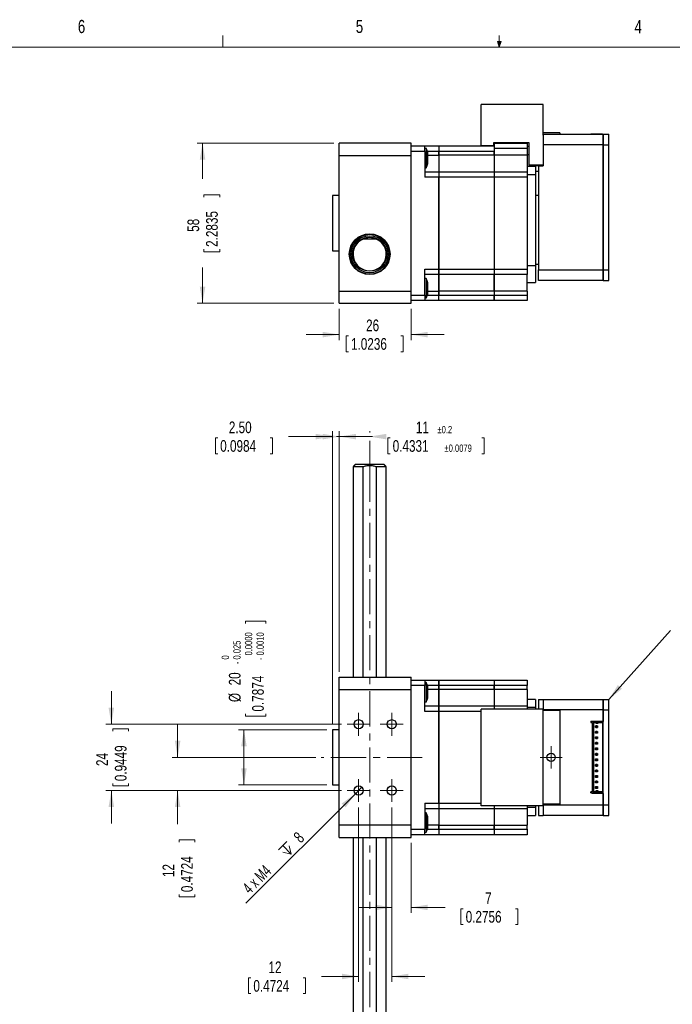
# Model space of a CAD drawing. Header units: millimetres. Extents: x 11 to 421, y 5 to 275.
# Tile 3 of 4: x 129 to 247, y 97 to 275. Entities that reach past the tile are written whole.
import ezdxf

# ---------------------------------------------------------------- set-up
doc = ezdxf.new("R2010")
doc.units = ezdxf.units.MM
doc.linetypes.add('CENTERX2', pattern=[20.32, 12.7, -2.54, 2.54, -2.54])
doc.styles.add('SLDTEXTSTYLE0', font='TXT', dxfattribs={"width": 0.75})
doc.styles.add('SLDTEXTSTYLE4', font='TXT', dxfattribs={"width": 0.678571})
doc.dimstyles.new('SLDDIMSTYLE0', dxfattribs={"dimtxt": 2.116667, "dimasz": 3, "dimexe": 0, "dimexo": 0.0625, "dimgap": 0.529167, "dimtad": 0, "dimlfac": 2, "dimrnd": 1e-09, "dimzin": 4, "dimdsep": 46, "dimtxsty": 'SLDTEXTSTYLE0', "dimsah": 1, "dimcen": 0.09, "dimadec": 0, "dimazin": 0, "dimtfac": 1, "dimtofl": 0, "dimtmove": 0, "dimatfit": 3, "dimfxl": 1, "dimtolj": 1, "dimtzin": 12, "dimarcsym": 0})
doc.dimstyles.new('SLDDIMSTYLE1', dxfattribs={"dimtxt": 2.116667, "dimasz": 3, "dimexe": 0, "dimexo": 0.0625, "dimgap": 0.529167, "dimtad": 0, "dimdec": 1, "dimlfac": 2, "dimrnd": 1e-09, "dimzin": 12, "dimdsep": 46, "dimtxsty": 'SLDTEXTSTYLE0', "dimsah": 1, "dimcen": 0.09, "dimadec": 0, "dimazin": 0, "dimtol": 1, "dimtp": 0.2, "dimtm": 0.2, "dimtfac": 1, "dimtdec": 1, "dimtofl": 0, "dimtmove": 0, "dimatfit": 3, "dimfxl": 1, "dimtolj": 1, "dimarcsym": 0})
doc.dimstyles.new('SLDDIMSTYLE2', dxfattribs={"dimtxt": 2.116667, "dimasz": 3, "dimexe": 0, "dimexo": 0.0625, "dimgap": 0.529167, "dimtad": 0, "dimdec": 3, "dimlfac": 2, "dimrnd": 1e-09, "dimzin": 12, "dimdsep": 46, "dimtxsty": 'SLDTEXTSTYLE0', "dimsah": 1, "dimcen": 0.09, "dimadec": 0, "dimazin": 0, "dimtol": 1, "dimtm": 0.025, "dimtfac": 1.6, "dimtdec": 3, "dimtofl": 0, "dimtmove": 0, "dimatfit": 3, "dimfxl": 1, "dimtolj": 1, "dimtzin": 0, "dimarcsym": 0})
doc.dimstyles.new('SLDDIMSTYLE3', dxfattribs={"dimtxt": 2.116667, "dimasz": 3, "dimexe": 0, "dimexo": 0.0625, "dimgap": 0.529167, "dimtad": 0, "dimlfac": 2, "dimrnd": 1e-09, "dimzin": 12, "dimdsep": 46, "dimtxsty": 'SLDTEXTSTYLE0', "dimsah": 1, "dimcen": 0.09, "dimadec": 0, "dimazin": 0, "dimtfac": 1, "dimtofl": 0, "dimtmove": 0, "dimatfit": 3, "dimfxl": 1, "dimtolj": 1, "dimtzin": 12, "dimarcsym": 0})
doc.dimstyles.new('SLDDIMSTYLE4', dxfattribs={"dimtxt": 2.116667, "dimasz": 3, "dimexe": 0, "dimexo": 0.0625, "dimgap": 0.529167, "dimtad": 2, "dimlfac": 2, "dimrnd": 1e-09, "dimzin": 12, "dimdsep": 46, "dimtxsty": 'SLDTEXTSTYLE0', "dimsah": 1, "dimcen": 0.09, "dimadec": 0, "dimazin": 0, "dimtfac": 1, "dimtmove": 0, "dimatfit": 3, "dimfxl": 1, "dimtolj": 1, "dimtzin": 12, "dimarcsym": 0})
doc.dimstyles.new('SLDDIMSTYLE5', dxfattribs={"dimtxt": 0, "dimasz": 3, "dimexe": 0, "dimexo": 0.0625, "dimgap": 0, "dimtad": 0, "dimtih": 1, "dimtoh": 1, "dimdec": 0, "dimrnd": 1e-09, "dimzin": 0, "dimdsep": 46, "dimtxsty": 'Standard', "dimsah": 1, "dimcen": 0.09, "dimadec": 0, "dimazin": 0, "dimtfac": 3, "dimtdec": 0, "dimtofl": 0, "dimtmove": 0, "dimatfit": 3, "dimfxl": 1, "dimtolj": 1, "dimtzin": 0, "dimarcsym": 0})
doc.dimstyles.new('SLDDIMSTYLE6', dxfattribs={"dimtxt": 2.116667, "dimasz": 3, "dimexe": 0, "dimexo": 0.0625, "dimgap": 0.529167, "dimtad": 0, "dimlfac": 2, "dimrnd": 1e-09, "dimzin": 12, "dimdsep": 46, "dimtxsty": 'SLDTEXTSTYLE0', "dimsah": 1, "dimcen": 0.09, "dimadec": 0, "dimazin": 0, "dimtfac": 1, "dimtofl": 0, "dimtmove": 0, "dimatfit": 3, "dimfxl": 1, "dimtolj": 1, "dimtzin": 12, "dimarcsym": 0})

# ---------------------------------------------------------------- blocks, each defined once
blk = doc.blocks.new('*D4')
at = {"color": 7, "linetype": 'Continuous', "lineweight": 0}
for p, q in [((164.56, 199.59), (164.56, 196.73)), ((164.56, 199.59), (164.99, 199.59)), ((174.88, 199.59), (174.45, 199.59)), ((174.88, 199.59), (174.88, 196.73)), ((185.72, 199.84), (177.75, 199.84)), ((185.72, 147.79), (185.72, 200.84)), ((186.97, 157.29), (186.97, 200.84)), ((186.97, 199.84), (192.97, 199.84)), ((164.56, 196.73), (164.99, 196.73)), ((174.88, 196.73), (174.45, 196.73))]:
    blk.add_line(p, q, dxfattribs=at)
for points in [[(185.72, 199.84), (182.72, 200.34), (182.72, 199.34)], [(186.97, 199.84), (189.97, 199.34), (189.97, 200.34)]]:
    blk.add_solid(points, dxfattribs=at)
at = {"color": 7, "linetype": 'Continuous', "lineweight": 0, "char_height": 2.117, "attachment_point": 1, "style": 'SLDTEXTSTYLE0'}
for s, insert in [('2.50', (166.98, 202.57)), ('0.0984', (165.42, 199.21))]:
    blk.add_mtext(s, dxfattribs=dict(at, insert=insert))
blk = doc.blocks.new('*D5')
at = {"color": 7, "linetype": 'Continuous', "lineweight": 0}
for p, q in [((184.96, 199.84), (180.97, 199.84)), ((186.97, 199.84), (186.48, 199.84)), ((186.97, 157.29), (186.97, 200.84)), ((192.47, 200.6), (192.47, 200.84)), ((192.47, 199.84), (192.9, 199.84)), ((195.77, 199.59), (195.77, 196.73)), ((195.77, 199.59), (196.2, 199.59)), ((213.21, 199.59), (212.78, 199.59)), ((213.21, 199.59), (213.21, 196.73)), ((192.47, 195.39), (192.47, 199.08)), ((195.77, 196.73), (196.2, 196.73)), ((213.21, 196.73), (212.78, 196.73))]:
    blk.add_line(p, q, dxfattribs=at)
for points in [[(186.97, 199.84), (183.97, 200.34), (183.97, 199.34)], [(192.47, 199.84), (195.47, 199.34), (195.47, 200.34)]]:
    blk.add_solid(points, dxfattribs=at)
at = {"color": 7, "linetype": 'Continuous', "lineweight": 0, "attachment_point": 1, "style": 'SLDTEXTSTYLE0'}
for s, insert, char_height in [('11', (200.83, 202.57), 2.117), ('±0.2', (204.74, 201.77), 1.323), ('0.4331', (196.63, 199.21), 2.117), ('±0.0079', (206.01, 198.41), 1.323)]:
    blk.add_mtext(s, dxfattribs=dict(at, insert=insert, char_height=char_height))
blk = doc.blocks.new('*D6')
at = {"color": 7, "linetype": 'Continuous', "lineweight": 0}
for p, q in [((169.97, 166.46), (173.67, 166.46)), ((169.97, 166.46), (169.97, 166.03)), ((173.67, 166.46), (173.67, 166.03)), ((169.97, 149.22), (169.97, 149.64)), ((169.97, 149.22), (173.67, 149.22)), ((173.67, 149.22), (173.67, 149.64)), ((184.72, 146.79), (168.72, 146.79)), ((169.72, 136.79), (169.72, 146.79)), ((184.72, 136.79), (168.72, 136.79))]:
    blk.add_line(p, q, dxfattribs=at)
for points in [[(169.72, 146.79), (169.22, 143.79), (170.22, 143.79)], [(169.72, 136.79), (170.22, 139.79), (169.22, 139.79)]]:
    blk.add_solid(points, dxfattribs=at)
at = {"color": 7, "linetype": 'Continuous', "lineweight": 0, "attachment_point": 1, "rotation": 90, "style": 'SLDTEXTSTYLE0'}
for s, insert, char_height in [('0.0000', (169.89, 160.23), 1.323), ('0.0010', (171.99, 160.23), 1.323), ('0.025', (167.79, 159.49), 1.323), ('0', (165.69, 159.49), 1.32), ('-', (167.79, 158.67), 1.32), ('0.7874', (171.19, 150.07), 2.117), ('-', (171.99, 159.4), 1.32), ('20', (166.99, 154.81), 2.117), ('%%c', (166.99, 151.79), 2.117)]:
    blk.add_mtext(s, dxfattribs=dict(at, insert=insert, char_height=char_height))
blk = doc.blocks.new('*D7')
at = {"color": 7, "linetype": 'Continuous', "lineweight": 0}
for p, q in [((190.47, 132.71), (190.47, 101.13)), ((196.47, 132.71), (196.47, 101.13)), ((170.56, 101.87), (170.56, 99.02)), ((170.56, 101.87), (170.99, 101.87)), ((180.88, 101.87), (180.45, 101.87)), ((180.88, 101.87), (180.88, 99.02)), ((190.47, 102.13), (183.75, 102.13)), ((196.47, 102.13), (202.47, 102.13)), ((170.56, 99.02), (170.99, 99.02)), ((180.88, 99.02), (180.45, 99.02))]:
    blk.add_line(p, q, dxfattribs=at)
for points in [[(190.47, 102.13), (187.47, 102.63), (187.47, 101.63)], [(196.47, 102.13), (199.47, 101.63), (199.47, 102.63)]]:
    blk.add_solid(points, dxfattribs=at)
at = {"color": 7, "linetype": 'Continuous', "lineweight": 0, "char_height": 2.117, "attachment_point": 1, "style": 'SLDTEXTSTYLE0'}
for s, insert in [('12', (174.16, 104.85)), ('0.4724', (171.42, 101.49))]:
    blk.add_mtext(s, dxfattribs=dict(at, insert=insert))
blk = doc.blocks.new('*D8')
at = {"color": 7, "linetype": 'Continuous', "lineweight": 0}
for p, q in [((196.47, 132.71), (196.47, 113.63)), ((199.97, 126.29), (199.97, 113.63)), ((196.47, 114.63), (190.47, 114.63)), ((199.97, 114.63), (206.11, 114.63)), ((208.98, 114.37), (208.98, 111.52)), ((208.98, 114.37), (209.41, 114.37)), ((219.3, 114.37), (218.87, 114.37)), ((219.3, 114.37), (219.3, 111.52)), ((208.98, 111.52), (209.41, 111.52)), ((219.3, 111.52), (218.87, 111.52))]:
    blk.add_line(p, q, dxfattribs=at)
for points in [[(196.47, 114.63), (193.47, 115.13), (193.47, 114.13)], [(199.97, 114.63), (202.97, 114.13), (202.97, 115.13)]]:
    blk.add_solid(points, dxfattribs=at)
at = {"color": 7, "linetype": 'Continuous', "lineweight": 0, "attachment_point": 1, "style": 'SLDTEXTSTYLE0'}
for s, insert, char_height in [('7', (213.36, 117.35), 2.12), ('0.2756', (209.84, 113.99), 2.117)]:
    blk.add_mtext(s, dxfattribs=dict(at, insert=insert, char_height=char_height))
blk = doc.blocks.new('*D9')
at = {"color": 7, "linetype": 'Continuous', "lineweight": 0}
for p, q in [((145.72, 147.79), (145.72, 153.79)), ((187.39, 147.79), (144.72, 147.79)), ((145.97, 146.93), (148.83, 146.93)), ((145.97, 146.93), (145.97, 146.5)), ((148.83, 146.93), (148.83, 146.5)), ((187.39, 135.79), (144.72, 135.79)), ((145.72, 135.79), (145.72, 129.79)), ((145.97, 136.61), (145.97, 137.04)), ((145.97, 136.61), (148.83, 136.61)), ((148.83, 136.61), (148.83, 137.04))]:
    blk.add_line(p, q, dxfattribs=at)
for points in [[(145.72, 147.79), (146.22, 150.79), (145.22, 150.79)], [(145.72, 135.79), (145.22, 132.79), (146.22, 132.79)]]:
    blk.add_solid(points, dxfattribs=at)
at = {"color": 7, "linetype": 'Continuous', "lineweight": 0, "char_height": 2.117, "attachment_point": 1, "rotation": 90, "style": 'SLDTEXTSTYLE0'}
for s, insert in [('0.9449', (146.35, 137.47)), ('24', (142.99, 140.21))]:
    blk.add_mtext(s, dxfattribs=dict(at, insert=insert))
blk = doc.blocks.new('*D10')
at = {"color": 7, "linetype": 'Continuous', "lineweight": 0}
for p, q in [((157.72, 141.79), (157.72, 147.79)), ((182.72, 141.79), (156.72, 141.79)), ((187.39, 135.79), (156.72, 135.79)), ((157.72, 135.79), (157.72, 129.72)), ((157.97, 126.84), (160.83, 126.84)), ((157.97, 126.84), (157.97, 126.42)), ((160.83, 126.84), (160.83, 126.42)), ((157.97, 116.53), (157.97, 116.96)), ((157.97, 116.53), (160.83, 116.53)), ((160.83, 116.53), (160.83, 116.96))]:
    blk.add_line(p, q, dxfattribs=at)
for points in [[(157.72, 141.79), (158.22, 144.79), (157.22, 144.79)], [(157.72, 135.79), (157.22, 132.79), (158.22, 132.79)]]:
    blk.add_solid(points, dxfattribs=at)
at = {"color": 7, "linetype": 'Continuous', "lineweight": 0, "char_height": 2.117, "attachment_point": 1, "rotation": 90, "style": 'SLDTEXTSTYLE0'}
for s, insert in [('0.4724', (158.35, 117.39)), ('12', (154.99, 120.12))]:
    blk.add_mtext(s, dxfattribs=dict(at, insert=insert))
blk = doc.blocks.new('SW_SYMBOL_HOLE_DEPTH')
at = {"color": 0, "linetype": 'Continuous', "lineweight": 0}
for p, q in [((0, 875), (800, 875)), ((400, 875), (400, 75)), ((100, 555), (400, 75)), ((700, 555), (400, 75))]:
    blk.add_line(p, q, dxfattribs=at)
blk = doc.blocks.new('*D11')
at = {"color": 7, "linetype": 'Continuous', "lineweight": 0}
for q in [(191.05, 136.37), (170.07, 115.39)]:
    blk.add_line((189.89, 135.2), q, dxfattribs=at)
blk.add_solid([(189.89, 135.2), (187.41, 133.44), (188.12, 132.73)], dxfattribs=at)
at = {"color": 7, "linetype": 'Continuous', "lineweight": 0, "xscale": 0.0027037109, "yscale": 0.0027037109, "zscale": 0.0027037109, "rotation": 45}
blk.add_blockref('SW_SYMBOL_HOLE_DEPTH', (177.65, 123.37), dxfattribs=at)
at = {"color": 7, "linetype": 'Continuous', "lineweight": 0, "char_height": 2.117, "attachment_point": 1, "rotation": 45}
for s, insert, style in [(' 8', (178.07, 127.23), 'SLDTEXTSTYLE0'), ('4 x M4 ', (169.26, 118.43), 'SLDTEXTSTYLE4')]:
    blk.add_mtext(s, dxfattribs=dict(at, insert=insert, style=style))
blk = doc.blocks.new('SW_CENTERMARKSYMBOL_0')
at = {"color": 0, "linetype": 'Continuous', "lineweight": 0}
for p, q in [((0, 1.25), (0, 2.075)), ((-1.25, 0), (-2.075, 0)), ((0, 0), (-1.25, 0)), ((0, 0), (0, 1.25)), ((0, 0), (0, -1.25)), ((0, 0), (1.25, 0)), ((1.25, 0), (2.075, 0)), ((0, -1.25), (0, -2.075))]:
    blk.add_line(p, q, dxfattribs=at)
blk = doc.blocks.new('SW_CENTERMARKSYMBOL_1')
at = {"color": 0, "linetype": 'Continuous', "lineweight": 0}
for p, q in [((0, 1.25), (0, 2.075)), ((-1.25, 0), (-2.075, 0)), ((0, 0), (-1.25, 0)), ((0, 0), (0, 1.25)), ((0, 0), (0, -1.25)), ((0, 0), (1.25, 0)), ((1.25, 0), (2.075, 0)), ((0, -1.25), (0, -2.075))]:
    blk.add_line(p, q, dxfattribs=at)
blk = doc.blocks.new('SW_CENTERMARKSYMBOL_2')
at = {"color": 0, "linetype": 'Continuous', "lineweight": 0}
for p, q in [((0, 1.25), (0, 2.075)), ((-1.25, 0), (-2.075, 0)), ((0, 0), (-1.25, 0)), ((0, 0), (0, 1.25)), ((0, 0), (0, -1.25)), ((0, 0), (1.25, 0)), ((1.25, 0), (2.075, 0)), ((0, -1.25), (0, -2.075))]:
    blk.add_line(p, q, dxfattribs=at)
blk = doc.blocks.new('SW_CENTERMARKSYMBOL_3')
at = {"color": 0, "linetype": 'Continuous', "lineweight": 0}
for p, q in [((0, 1.25), (0, 2.075)), ((-1.25, 0), (-2.075, 0)), ((0, 0), (-1.25, 0)), ((0, 0), (0, 1.25)), ((0, 0), (0, -1.25)), ((0, 0), (1.25, 0)), ((1.25, 0), (2.075, 0)), ((0, -1.25), (0, -2.075))]:
    blk.add_line(p, q, dxfattribs=at)
blk = doc.blocks.new('SW_CENTERMARKSYMBOL_4')
at = {"color": 0, "linetype": 'Continuous', "lineweight": 0}
for p, q in [((0, 1.25), (0, 2)), ((-1.25, 0), (-2, 0)), ((0, 0), (-1.25, 0)), ((0, 0), (0, 1.25)), ((0, 0), (0, -1.25)), ((0, 0), (1.25, 0)), ((1.25, 0), (2, 0)), ((0, -1.25), (0, -2))]:
    blk.add_line(p, q, dxfattribs=at)
blk = doc.blocks.new('*D18')
at = {"color": 7, "linetype": 'Continuous', "lineweight": 0}
for p, q in [((185.97, 252.97), (161.23, 252.97)), ((162.23, 252.97), (162.23, 246.5)), ((162.48, 243.62), (165.34, 243.62)), ((162.48, 243.62), (162.48, 243.2)), ((165.34, 243.62), (165.34, 243.2)), ((162.48, 233.31), (162.48, 233.74)), ((165.34, 233.31), (165.34, 233.74)), ((162.48, 233.31), (165.34, 233.31)), ((162.23, 223.97), (162.23, 230.44)), ((185.97, 223.97), (161.23, 223.97))]:
    blk.add_line(p, q, dxfattribs=at)
for points in [[(162.23, 252.97), (161.73, 249.97), (162.73, 249.97)], [(162.23, 223.97), (162.73, 226.97), (161.73, 226.97)]]:
    blk.add_solid(points, dxfattribs=at)
at = {"color": 7, "linetype": 'Continuous', "lineweight": 0, "char_height": 2.117, "attachment_point": 1, "rotation": 90, "style": 'SLDTEXTSTYLE0'}
for s, insert in [('2.2835', (162.86, 234.17)), ('58', (159.5, 236.9))]:
    blk.add_mtext(s, dxfattribs=dict(at, insert=insert))
blk = doc.blocks.new('*D19')
at = {"color": 7, "linetype": 'Continuous', "lineweight": 0}
for p, q in [((186.97, 222.97), (186.97, 217.3)), ((199.97, 222.97), (199.97, 217.3)), ((186.97, 218.3), (180.97, 218.3)), ((188.23, 218.05), (188.23, 215.2)), ((188.23, 218.05), (188.66, 218.05)), ((198.54, 218.05), (198.11, 218.05)), ((198.54, 218.05), (198.54, 215.2)), ((199.97, 218.3), (205.97, 218.3)), ((188.23, 215.2), (188.66, 215.2)), ((198.54, 215.2), (198.11, 215.2))]:
    blk.add_line(p, q, dxfattribs=at)
for points in [[(186.97, 218.3), (183.97, 218.8), (183.97, 217.8)], [(199.97, 218.3), (202.97, 217.8), (202.97, 218.8)]]:
    blk.add_solid(points, dxfattribs=at)
at = {"color": 7, "linetype": 'Continuous', "lineweight": 0, "char_height": 2.117, "attachment_point": 1, "style": 'SLDTEXTSTYLE0'}
for s, insert in [('26', (191.82, 221.03)), ('1.0236', (189.09, 217.67))]:
    blk.add_mtext(s, dxfattribs=dict(at, insert=insert))

msp = doc.modelspace()

# ---------------------------------------------------------------- linework, layer by layer
at = {"color": 7, "linetype": 'Continuous', "lineweight": 0}
for p, q in [((165.91919, 270.30866), (165.91919, 272.46256)), ((215.92544, 270.30866), (215.58886, 271.37374)), ((216.24434, 271.37374), (215.58886, 271.37374)), ((215.74666, 271.37374), (215.92544, 270.30866)), ((215.92544, 270.30866), (215.92544, 272.46256)), ((215.92544, 270.30866), (216.24434, 271.37374)), ((216.05012, 271.37374), (215.92544, 270.30866)), ((15.90679, 270.30866), (415.95679, 270.30866))]:
    msp.add_line(p, q, dxfattribs=at)
at = {"color": 7, "linetype": 'Continuous', "lineweight": 30}
for p, q in [((212.61892, 252.46973), (212.61892, 259.96973)), ((223.86892, 259.96973), (212.61892, 259.96973)), ((223.86892, 254.39473), (223.86892, 259.96973)), ((214.94392, 252.46973), (214.94392, 253.09473)), ((214.94392, 253.09473), (221.24392, 253.09473)), ((221.24392, 253.09473), (221.24392, 248.96973)), ((226.86892, 254.81973), (223.86892, 254.81973)), ((223.86892, 254.56973), (234.74392, 254.56973)), ((223.86892, 254.39473), (223.86892, 252.64473)), ((226.86892, 254.81973), (226.86892, 254.56973)), ((232.49392, 254.64415), (232.49392, 254.56973)), ((232.49392, 254.64415), (234.59392, 254.64415)), ((234.59392, 254.64415), (234.59392, 254.56973)), ((234.74392, 254.56973), (235.74392, 254.56973)), ((234.74392, 252.64473), (234.74392, 254.56973)), ((234.74392, 254.56973), (234.74392, 252.64473)), ((235.74392, 252.64473), (235.74392, 254.56973)), ((199.96892, 252.96723), (186.96892, 252.96723)), ((186.96892, 250.74526), (186.96892, 252.96723)), ((199.96892, 252.46723), (199.96892, 252.96723)), ((199.96892, 252.46723), (202.46892, 252.46723)), ((199.96892, 251.46723), (199.96892, 252.46723)), ((199.96892, 251.31247), (199.96892, 251.46723)), ((202.46892, 251.46723), (199.96892, 251.46723)), ((199.96892, 250.74526), (199.96892, 251.31247)), ((202.46892, 251.46723), (202.46892, 252.46723)), ((202.46892, 252.46723), (204.96892, 252.46723)), ((202.46892, 251.46723), (202.46892, 246.76723)), ((202.71892, 252.00223), (202.71892, 248.50223)), ((204.96892, 251.46723), (202.91707, 251.46723)), ((202.96892, 249.17723), (202.96892, 251.32723)), ((204.96892, 252.46723), (214.96892, 252.46723)), ((204.96892, 252.46723), (204.96892, 251.46723)), ((204.96892, 252.46723), (204.96892, 251.46723)), ((214.96892, 251.46723), (204.96892, 251.46723)), ((204.96892, 251.46723), (204.96892, 250.76723)), ((204.96892, 250.76723), (204.96892, 251.46723)), ((214.94392, 252.46973), (212.61892, 252.46973)), ((214.96892, 252.96723), (220.96892, 252.96723)), ((214.96892, 252.96723), (214.96892, 251.96723)), ((220.96892, 251.96723), (214.96892, 251.96723)), ((214.96892, 251.96723), (214.96892, 250.76723)), ((214.96892, 250.76723), (214.96892, 251.46723)), ((220.96892, 252.96723), (220.96892, 251.96723)), ((220.96892, 252.39223), (221.24392, 252.39223)), ((220.96892, 251.96723), (220.96892, 250.76723)), ((223.86892, 252.64473), (223.86892, 248.81973)), ((234.74392, 252.64473), (223.86892, 252.64473)), ((234.74392, 229.99473), (234.74392, 252.64473)), ((234.74392, 252.64473), (235.74392, 252.64473)), ((234.74392, 252.64473), (234.74392, 229.99473)), ((235.74392, 229.99473), (235.74392, 252.64473)), ((186.96892, 226.1892), (186.96892, 250.74526)), ((186.96892, 250.74526), (199.96892, 250.74526)), ((199.96892, 226.1892), (199.96892, 250.74526)), ((202.96892, 250.76723), (204.96892, 250.76723)), ((214.96892, 250.76723), (204.96892, 250.76723)), ((204.96892, 250.76723), (204.96892, 247.76723)), ((204.96892, 250.76723), (204.96892, 247.76723)), ((214.96892, 250.76723), (214.96892, 247.76723)), ((220.96892, 250.76723), (214.96892, 250.76723)), ((214.96892, 250.76723), (214.96892, 247.76723)), ((220.96892, 250.89223), (221.24392, 250.89223)), ((220.96892, 250.76723), (220.96892, 247.76723)), ((202.46892, 247.76723), (204.96892, 247.76723)), ((204.96892, 247.76723), (214.96892, 247.76723)), ((204.96892, 247.76723), (204.96892, 246.76723)), ((204.96892, 247.76723), (204.96892, 246.76723)), ((214.96892, 247.76723), (214.96892, 246.76723)), ((214.96892, 247.76723), (220.96892, 247.76723)), ((214.96892, 247.76723), (214.96892, 246.76723)), ((220.96892, 248.78237), (222.46892, 248.78237)), ((220.96892, 247.76723), (220.96892, 246.76723)), ((223.86892, 248.96973), (221.24392, 248.96973)), ((222.46892, 248.96973), (222.46892, 248.78237)), ((222.46892, 248.78237), (222.46892, 247.28237)), ((222.49392, 248.81973), (222.49392, 247.81973)), ((222.99392, 248.81973), (222.49392, 248.81973)), ((222.99392, 247.81973), (222.49392, 247.81973)), ((222.99392, 248.81973), (222.99392, 229.99473)), ((222.99392, 248.81973), (223.86892, 248.81973)), ((204.96892, 246.76723), (202.46892, 246.76723)), ((204.96892, 246.76723), (204.96892, 230.16723)), ((214.96892, 246.76723), (204.96892, 246.76723)), ((204.96892, 230.16723), (204.96892, 246.76723)), ((214.96892, 246.76723), (214.96892, 230.16723)), ((214.96892, 246.76723), (214.96892, 230.16723)), ((220.96892, 246.76723), (214.96892, 246.76723)), ((220.96892, 247.28237), (222.46892, 247.28237)), ((220.96892, 246.76723), (220.96892, 230.16723)), ((222.46892, 247.28237), (222.46892, 230.71723)), ((185.71892, 243.46723), (185.71892, 238.46723)), ((185.71892, 238.46723), (185.71892, 233.46723)), ((193.66788, 235.60223), (191.26997, 235.60223)), ((202.46892, 230.16723), (204.96892, 230.16723)), ((202.46892, 225.46723), (202.46892, 230.16723)), ((204.96892, 230.16723), (204.96892, 229.16723)), ((204.96892, 230.16723), (214.96892, 230.16723)), ((204.96892, 229.16723), (204.96892, 230.16723)), ((214.96892, 230.16723), (214.96892, 229.16723)), ((214.96892, 230.16723), (214.96892, 229.16723)), ((214.96892, 230.16723), (220.96892, 230.16723)), ((222.46892, 230.71723), (220.96892, 230.71723)), ((220.96892, 230.16723), (220.96892, 229.16723)), ((222.46892, 230.71723), (222.46892, 227.71723)), ((222.99392, 228.06973), (222.99392, 229.99473)), ((222.99392, 229.99473), (234.74392, 229.99473)), ((234.74392, 228.06973), (234.74392, 229.99473)), ((234.74392, 229.99473), (235.74392, 229.99473)), ((234.74392, 229.99473), (234.74392, 228.06973)), ((235.74392, 228.06973), (235.74392, 229.99473)), ((204.96892, 229.16723), (202.46892, 229.16723)), ((202.71892, 228.43223), (202.71892, 224.93223)), ((214.96892, 229.16723), (204.96892, 229.16723)), ((204.96892, 229.16723), (204.96892, 226.16723)), ((204.96892, 226.16723), (204.96892, 229.16723)), ((214.96892, 226.16723), (214.96892, 229.16723)), ((220.96892, 229.16723), (214.96892, 229.16723)), ((214.96892, 229.16723), (214.96892, 226.16723)), ((220.96892, 226.16723), (220.96892, 229.16723)), ((202.96892, 225.60723), (202.96892, 227.75723)), ((220.96892, 227.71723), (222.46892, 227.71723)), ((234.74392, 228.06973), (222.99392, 228.06973)), ((234.74392, 228.06973), (235.74392, 228.06973)), ((186.96892, 226.1892), (199.96892, 226.1892)), ((186.96892, 223.96723), (186.96892, 226.1892)), ((199.96892, 225.622), (199.96892, 226.1892)), ((199.96892, 225.46723), (199.96892, 225.622)), ((199.96892, 225.46723), (202.46892, 225.46723)), ((199.96892, 224.46723), (199.96892, 225.46723)), ((202.46892, 225.46723), (202.46892, 224.46723)), ((202.91707, 225.46723), (204.96892, 225.46723)), ((202.96892, 226.16723), (204.96892, 226.16723)), ((214.96892, 226.16723), (204.96892, 226.16723)), ((204.96892, 226.16723), (204.96892, 225.46723)), ((204.96892, 225.46723), (204.96892, 226.16723)), ((204.96892, 225.46723), (214.96892, 225.46723)), ((204.96892, 224.46723), (204.96892, 225.46723)), ((204.96892, 224.46723), (204.96892, 225.46723)), ((214.96892, 226.16723), (214.96892, 225.46723)), ((220.96892, 226.16723), (214.96892, 226.16723)), ((214.96892, 226.16723), (214.96892, 225.46723)), ((214.96892, 225.46723), (214.96892, 224.46723)), ((214.96892, 225.46723), (220.96892, 225.46723)), ((214.96892, 224.46723), (214.96892, 225.46723)), ((220.96892, 226.16723), (220.96892, 225.46723)), ((220.96892, 225.46723), (220.96892, 224.46723)), ((186.96892, 223.96723), (199.96892, 223.96723)), ((202.46892, 224.46723), (199.96892, 224.46723)), ((199.96892, 223.96723), (199.96892, 224.46723)), ((204.96892, 224.46723), (202.46892, 224.46723)), ((214.96892, 224.46723), (204.96892, 224.46723)), ((220.96892, 224.46723), (214.96892, 224.46723)), ((191.26997, 194.38729), (189.46892, 194.38729)), ((195.06892, 194.78729), (189.86892, 194.78729)), ((191.26997, 156.28729), (191.26997, 194.38729)), ((193.66788, 194.38729), (193.66788, 156.28729)), ((195.46892, 194.38729), (193.66788, 194.38729)), ((186.96892, 154.06532), (186.96892, 156.28729)), ((186.96892, 156.28729), (199.96892, 156.28729)), ((199.96892, 155.78729), (199.96892, 156.28729)), ((199.96892, 154.78729), (199.96892, 155.78729)), ((199.96892, 155.78729), (202.46892, 155.78729)), ((202.46892, 155.78729), (202.46892, 154.78729)), ((202.46892, 155.78729), (204.96892, 155.78729)), ((202.71892, 155.32229), (202.71892, 151.82229)), ((204.96892, 155.78729), (214.96892, 155.78729)), ((204.96892, 155.78729), (204.96892, 154.78729)), ((204.96892, 154.78729), (204.96892, 155.78729)), ((214.96892, 155.78729), (214.96892, 154.78729)), ((214.96892, 155.78729), (220.96892, 155.78729)), ((214.96892, 155.78729), (214.96892, 154.78729)), ((220.96892, 155.78729), (220.96892, 154.78729)), ((186.96892, 154.06532), (199.96892, 154.06532)), ((186.96892, 129.50926), (186.96892, 154.06532)), ((199.96892, 154.63253), (199.96892, 154.78729)), ((202.46892, 154.78729), (199.96892, 154.78729)), ((199.96892, 154.06532), (199.96892, 154.63253)), ((199.96892, 129.50926), (199.96892, 154.06532)), ((202.46892, 150.08729), (202.46892, 154.78729)), ((204.96892, 154.78729), (202.91707, 154.78729)), ((202.96892, 152.49729), (202.96892, 154.64729)), ((204.96892, 154.08729), (202.96892, 154.08729)), ((214.96892, 154.78729), (204.96892, 154.78729)), ((204.96892, 154.78729), (204.96892, 154.08729)), ((204.96892, 154.08729), (204.96892, 154.78729)), ((214.96892, 154.08729), (204.96892, 154.08729)), ((204.96892, 154.08729), (204.96892, 151.08729)), ((204.96892, 151.08729), (204.96892, 154.08729)), ((214.96892, 154.08729), (214.96892, 154.78729)), ((220.96892, 154.78729), (214.96892, 154.78729)), ((214.96892, 154.78729), (214.96892, 154.08729)), ((214.96892, 154.08729), (214.96892, 151.08729)), ((220.96892, 154.08729), (214.96892, 154.08729)), ((214.96892, 154.08729), (214.96892, 151.08729)), ((220.96892, 154.08729), (220.96892, 154.78729)), ((220.96892, 154.08729), (220.96892, 151.08729)), ((222.46892, 152.28729), (220.96892, 152.28729)), ((222.46892, 152.28729), (222.46892, 150.78729)), ((222.99392, 152.28729), (222.99392, 150.53729)), ((222.99392, 152.28729), (223.86892, 152.28729)), ((223.86892, 152.28729), (223.86892, 150.53729)), ((223.86892, 152.28729), (234.74392, 152.28729)), ((234.74392, 150.36229), (234.74392, 152.28729)), ((234.74392, 152.28729), (235.74392, 152.28729)), ((234.74392, 152.28729), (234.74392, 150.36229)), ((235.74392, 150.36229), (235.74392, 152.28729)), ((202.46892, 151.08729), (204.96892, 151.08729)), ((204.96892, 150.08729), (202.46892, 150.08729)), ((204.96892, 151.08729), (204.96892, 150.08729)), ((204.96892, 151.08729), (214.96892, 151.08729)), ((204.96892, 150.08729), (204.96892, 151.08729)), ((204.96892, 150.08729), (204.96892, 133.48729)), ((204.96892, 133.48729), (204.96892, 150.08729)), ((212.61892, 150.08729), (204.96892, 150.08729)), ((223.86892, 150.53729), (212.61892, 150.53729)), ((212.61892, 133.03729), (212.61892, 150.53729)), ((214.96892, 151.08729), (214.96892, 150.53729)), ((214.96892, 151.08729), (220.96892, 151.08729)), ((220.96892, 151.08729), (220.96892, 150.53729)), ((222.46892, 150.78729), (220.96892, 150.78729)), ((222.46892, 150.78729), (222.46892, 150.53729)), ((223.86892, 133.03729), (223.86892, 150.53729)), ((234.74392, 150.36229), (223.86892, 150.36229)), ((226.86892, 150.28729), (223.86892, 150.28729)), ((226.86892, 150.28729), (226.86892, 133.28729)), ((234.74392, 150.36229), (235.74392, 150.36229)), ((234.74392, 133.21229), (234.74392, 150.36229)), ((234.74392, 150.36229), (234.74392, 148.30369)), ((235.74392, 133.21229), (235.74392, 150.36229)), ((232.49392, 148.34174), (234.59392, 148.34174)), ((232.49392, 148.34174), (232.49392, 148.11674)), ((232.49392, 148.11674), (232.74392, 148.11674)), ((232.49392, 148.11496), (232.49392, 148.11674)), ((232.74392, 148.11674), (232.74392, 135.56684)), ((232.94392, 148.19174), (233.46892, 148.19174)), ((232.94392, 135.49184), (232.94392, 148.19174)), ((232.94392, 148.19174), (233.01892, 148.11643)), ((233.01892, 135.56654), (233.01892, 148.11643)), ((233.01892, 148.11643), (233.39392, 148.11643)), ((233.39392, 148.1086), (233.01892, 148.1086)), ((233.46892, 148.19174), (233.39392, 148.11643)), ((233.39392, 148.11643), (233.39392, 147.96644)), ((233.46892, 148.04174), (233.39392, 147.96644)), ((233.39392, 147.96644), (233.79392, 147.96644)), ((233.39392, 147.9586), (233.39392, 147.96644)), ((233.79392, 147.9586), (233.39392, 147.9586)), ((233.46892, 148.19174), (233.46892, 148.04174)), ((233.46892, 148.04174), (233.71892, 148.04174)), ((233.71892, 148.19174), (234.59392, 148.19174)), ((233.71892, 148.04174), (233.71892, 148.19174)), ((233.71892, 148.19174), (233.79392, 148.11643)), ((233.71892, 148.04174), (233.79392, 147.96644)), ((233.79392, 147.96644), (233.79392, 148.11643)), ((233.79392, 148.11643), (234.59392, 148.11643)), ((234.59392, 148.1086), (233.79392, 148.1086)), ((233.79392, 147.9586), (233.79392, 147.96644)), ((234.59392, 148.34174), (234.59392, 148.19174)), ((234.59392, 148.30369), (234.74392, 148.30369)), ((234.59392, 148.11643), (234.59392, 148.19174)), ((234.59392, 148.11643), (234.59392, 148.1086)), ((234.59392, 148.1086), (234.59392, 135.56654)), ((185.71892, 146.78729), (185.71892, 136.78729)), ((233.35642, 147.49611), (233.68142, 147.49611)), ((233.35642, 147.17111), (233.35642, 147.49611)), ((233.35642, 147.49611), (233.39392, 147.4583)), ((233.39392, 147.2083), (233.35642, 147.17111)), ((233.68142, 147.17111), (233.35642, 147.17111)), ((233.35642, 146.49612), (233.68142, 146.49612)), ((233.35642, 146.17112), (233.35642, 146.49612)), ((233.35642, 146.49612), (233.39392, 146.45831)), ((233.39392, 146.20831), (233.35642, 146.17112)), ((233.68142, 146.17112), (233.35642, 146.17112)), ((233.64392, 147.46532), (233.39392, 147.46532)), ((233.39392, 147.21532), (233.39392, 147.46532)), ((233.39392, 147.21532), (233.64392, 147.21532)), ((233.39392, 147.2083), (233.39392, 147.21532)), ((233.39392, 147.2083), (233.64392, 147.2083)), ((233.64392, 146.46533), (233.39392, 146.46533)), ((233.39392, 146.21533), (233.39392, 146.46533)), ((233.39392, 146.20831), (233.39392, 146.21533)), ((233.39392, 146.21533), (233.64392, 146.21533)), ((233.39392, 146.20831), (233.64392, 146.20831)), ((233.64392, 147.4583), (233.68142, 147.49611)), ((233.64392, 147.21532), (233.64392, 147.46532)), ((233.64392, 147.2083), (233.64392, 147.21532)), ((233.64392, 147.2083), (233.68142, 147.17111)), ((233.64392, 146.45831), (233.68142, 146.49612)), ((233.64392, 146.21533), (233.64392, 146.46533)), ((233.64392, 146.20831), (233.64392, 146.21533)), ((233.64392, 146.20831), (233.68142, 146.17112)), ((233.68142, 147.49611), (233.68142, 147.17111)), ((233.68142, 146.49612), (233.68142, 146.17112)), ((234.74392, 147.68729), (234.59392, 147.68729)), ((233.35642, 145.49612), (233.68142, 145.49612)), ((233.35642, 145.17113), (233.35642, 145.49612)), ((233.35642, 145.49612), (233.39392, 145.45832)), ((233.39392, 145.20832), (233.35642, 145.17113)), ((233.68142, 145.17113), (233.35642, 145.17113)), ((233.35642, 144.49613), (233.68142, 144.49613)), ((233.35642, 144.17113), (233.35642, 144.49613)), ((233.35642, 144.49613), (233.39392, 144.45833)), ((233.39392, 145.21534), (233.39392, 145.46534)), ((233.64392, 145.46534), (233.39392, 145.46534)), ((233.39392, 145.21534), (233.64392, 145.21534)), ((233.39392, 145.20832), (233.39392, 145.21534)), ((233.39392, 145.20832), (233.64392, 145.20832)), ((233.39392, 144.21535), (233.39392, 144.46535)), ((233.64392, 144.46535), (233.39392, 144.46535)), ((233.64392, 145.45832), (233.68142, 145.49612)), ((233.64392, 145.21534), (233.64392, 145.46534)), ((233.64392, 145.20832), (233.64392, 145.21534)), ((233.64392, 145.20832), (233.68142, 145.17113)), ((233.64392, 144.45833), (233.68142, 144.49613)), ((233.64392, 144.21535), (233.64392, 144.46535)), ((233.68142, 145.49612), (233.68142, 145.17113)), ((233.68142, 144.49613), (233.68142, 144.17113)), ((233.39392, 144.20833), (233.35642, 144.17113)), ((233.68142, 144.17113), (233.35642, 144.17113)), ((233.35642, 143.49614), (233.68142, 143.49614)), ((233.35642, 143.17114), (233.35642, 143.49614)), ((233.35642, 143.49614), (233.39392, 143.45834)), ((233.39392, 143.20834), (233.35642, 143.17114)), ((233.68142, 143.17114), (233.35642, 143.17114)), ((233.39392, 144.21535), (233.64392, 144.21535)), ((233.39392, 144.20833), (233.39392, 144.21535)), ((233.39392, 144.20833), (233.64392, 144.20833)), ((233.64392, 143.46535), (233.39392, 143.46535)), ((233.39392, 143.21536), (233.39392, 143.46535)), ((233.39392, 143.21536), (233.64392, 143.21536)), ((233.39392, 143.20834), (233.39392, 143.21536)), ((233.39392, 143.20834), (233.64392, 143.20834)), ((233.64392, 144.20833), (233.64392, 144.21535)), ((233.64392, 144.20833), (233.68142, 144.17113)), ((233.64392, 143.45834), (233.68142, 143.49614)), ((233.64392, 143.21536), (233.64392, 143.46535)), ((233.64392, 143.20834), (233.64392, 143.21536)), ((233.64392, 143.20834), (233.68142, 143.17114)), ((233.68142, 143.49614), (233.68142, 143.17114)), ((233.35642, 142.49615), (233.68142, 142.49615)), ((233.35642, 142.17115), (233.35642, 142.49615)), ((233.35642, 142.49615), (233.39392, 142.45834)), ((233.39392, 142.20835), (233.35642, 142.17115)), ((233.68142, 142.17115), (233.35642, 142.17115)), ((233.35642, 141.49616), (233.68142, 141.49616)), ((233.35642, 141.17116), (233.35642, 141.49616)), ((233.35642, 141.49616), (233.39392, 141.45835)), ((233.39392, 141.20835), (233.35642, 141.17116)), ((233.68142, 141.17116), (233.35642, 141.17116)), ((233.64392, 142.46536), (233.39392, 142.46536)), ((233.39392, 142.21536), (233.39392, 142.46536)), ((233.39392, 142.21536), (233.64392, 142.21536)), ((233.39392, 142.20835), (233.39392, 142.21536)), ((233.39392, 142.20835), (233.64392, 142.20835)), ((233.64392, 141.46537), (233.39392, 141.46537)), ((233.39392, 141.21537), (233.39392, 141.46537)), ((233.39392, 141.21537), (233.64392, 141.21537)), ((233.39392, 141.20835), (233.39392, 141.21537)), ((233.39392, 141.20835), (233.64392, 141.20835)), ((233.64392, 142.45834), (233.68142, 142.49615)), ((233.64392, 142.21536), (233.64392, 142.46536)), ((233.64392, 142.20835), (233.64392, 142.21536)), ((233.64392, 142.20835), (233.68142, 142.17115)), ((233.64392, 141.45835), (233.68142, 141.49616)), ((233.64392, 141.21537), (233.64392, 141.46537)), ((233.64392, 141.20835), (233.64392, 141.21537)), ((233.64392, 141.20835), (233.68142, 141.17116)), ((233.68142, 142.49615), (233.68142, 142.17115)), ((233.68142, 141.49616), (233.68142, 141.17116)), ((233.35642, 140.49617), (233.68142, 140.49617)), ((233.35642, 140.17117), (233.35642, 140.49617)), ((233.35642, 140.49617), (233.39392, 140.45836)), ((233.39392, 140.20836), (233.35642, 140.17117)), ((233.68142, 140.17117), (233.35642, 140.17117)), ((233.35642, 139.49617), (233.68142, 139.49617)), ((233.35642, 139.17118), (233.35642, 139.49617)), ((233.35642, 139.49617), (233.39392, 139.45837)), ((233.39392, 139.20837), (233.35642, 139.17118)), ((233.68142, 139.17118), (233.35642, 139.17118)), ((233.64392, 140.46538), (233.39392, 140.46538)), ((233.39392, 140.21538), (233.39392, 140.46538)), ((233.39392, 140.21538), (233.64392, 140.21538)), ((233.39392, 140.20836), (233.39392, 140.21538)), ((233.39392, 140.20836), (233.64392, 140.20836)), ((233.39392, 139.21539), (233.39392, 139.46539)), ((233.64392, 139.46539), (233.39392, 139.46539)), ((233.39392, 139.21539), (233.64392, 139.21539)), ((233.39392, 139.20837), (233.39392, 139.21539)), ((233.39392, 139.20837), (233.64392, 139.20837)), ((233.64392, 140.45836), (233.68142, 140.49617)), ((233.64392, 140.21538), (233.64392, 140.46538)), ((233.64392, 140.20836), (233.64392, 140.21538)), ((233.64392, 140.20836), (233.68142, 140.17117)), ((233.64392, 139.45837), (233.68142, 139.49617)), ((233.64392, 139.21539), (233.64392, 139.46539)), ((233.64392, 139.20837), (233.64392, 139.21539)), ((233.64392, 139.20837), (233.68142, 139.17118)), ((233.68142, 140.49617), (233.68142, 140.17117)), ((233.68142, 139.49617), (233.68142, 139.17118)), ((233.35642, 138.49618), (233.68142, 138.49618)), ((233.35642, 138.17118), (233.35642, 138.49618)), ((233.35642, 138.49618), (233.39392, 138.45838)), ((233.39392, 138.20838), (233.35642, 138.17118)), ((233.68142, 138.17118), (233.35642, 138.17118)), ((233.35642, 137.49619), (233.68142, 137.49619)), ((233.35642, 137.17119), (233.35642, 137.49619)), ((233.35642, 137.49619), (233.39392, 137.45839)), ((233.64392, 138.4654), (233.39392, 138.4654)), ((233.39392, 138.2154), (233.39392, 138.4654)), ((233.39392, 138.2154), (233.64392, 138.2154)), ((233.39392, 138.20838), (233.39392, 138.2154)), ((233.39392, 138.20838), (233.64392, 138.20838)), ((233.39392, 137.21541), (233.39392, 137.4654)), ((233.64392, 137.4654), (233.39392, 137.4654)), ((233.64392, 138.45838), (233.68142, 138.49618)), ((233.64392, 138.2154), (233.64392, 138.4654)), ((233.64392, 138.20838), (233.64392, 138.2154)), ((233.64392, 138.20838), (233.68142, 138.17118)), ((233.64392, 137.45839), (233.68142, 137.49619)), ((233.64392, 137.21541), (233.64392, 137.4654)), ((233.68142, 138.49618), (233.68142, 138.17118)), ((233.68142, 137.49619), (233.68142, 137.17119)), ((232.49392, 135.56684), (232.49392, 135.57206)), ((232.74392, 135.56684), (232.49392, 135.56684)), ((232.49392, 135.34185), (232.49392, 135.56684)), ((232.94392, 135.49184), (233.01892, 135.56654)), ((233.46892, 135.49184), (232.94392, 135.49184)), ((233.39392, 135.56654), (233.01892, 135.56654)), ((233.39392, 137.20839), (233.35642, 137.17119)), ((233.68142, 137.17119), (233.35642, 137.17119)), ((233.35642, 136.4962), (233.68142, 136.4962)), ((233.35642, 136.1712), (233.35642, 136.4962)), ((233.35642, 136.4962), (233.39392, 136.45839)), ((233.39392, 136.2084), (233.35642, 136.1712)), ((233.68142, 136.1712), (233.35642, 136.1712)), ((233.39392, 137.20839), (233.39392, 137.21541)), ((233.39392, 137.21541), (233.64392, 137.21541)), ((233.39392, 137.20839), (233.64392, 137.20839)), ((233.64392, 136.46541), (233.39392, 136.46541)), ((233.39392, 136.21541), (233.39392, 136.46541)), ((233.39392, 136.21541), (233.64392, 136.21541)), ((233.39392, 136.2084), (233.39392, 136.21541)), ((233.39392, 136.2084), (233.64392, 136.2084)), ((233.46892, 135.64184), (233.39392, 135.71654)), ((233.39392, 135.71654), (233.39392, 135.56654)), ((233.79392, 135.71654), (233.39392, 135.71654)), ((233.39392, 135.56654), (233.46892, 135.49184)), ((233.46892, 135.64184), (233.46892, 135.49184)), ((233.71892, 135.64184), (233.46892, 135.64184)), ((233.64392, 137.20839), (233.64392, 137.21541)), ((233.64392, 137.20839), (233.68142, 137.17119)), ((233.64392, 136.45839), (233.68142, 136.4962)), ((233.64392, 136.21541), (233.64392, 136.46541)), ((233.64392, 136.2084), (233.64392, 136.21541)), ((233.64392, 136.2084), (233.68142, 136.1712)), ((233.68142, 136.4962), (233.68142, 136.1712)), ((233.71892, 135.64184), (233.79392, 135.71654)), ((233.71892, 135.49184), (233.71892, 135.64184)), ((233.71892, 135.49184), (233.79392, 135.56654)), ((234.59392, 135.49184), (233.71892, 135.49184)), ((233.79392, 135.56654), (233.79392, 135.71654)), ((234.59392, 135.56654), (233.79392, 135.56654)), ((234.74392, 135.78729), (234.59392, 135.78729)), ((234.59392, 135.56654), (234.59392, 135.49184)), ((234.59392, 135.49184), (234.59392, 135.34185)), ((232.49392, 135.34185), (232.49392, 135.34154)), ((232.49392, 135.34185), (234.59392, 135.34185)), ((232.74392, 135.27307), (232.74392, 135.34154)), ((232.74392, 135.33005), (233.64392, 135.33005)), ((234.74392, 135.28067), (232.74392, 135.28067)), ((234.74392, 135.27307), (232.74392, 135.27307)), ((233.64392, 135.33035), (234.59392, 135.33035)), ((233.64392, 135.33005), (233.64392, 135.33035)), ((234.59392, 135.34185), (234.59392, 135.33035)), ((234.74392, 135.27307), (234.74392, 133.21229)), ((202.46892, 133.48729), (204.96892, 133.48729)), ((202.46892, 133.48729), (202.46892, 128.78729)), ((204.96892, 132.48729), (202.46892, 132.48729)), ((204.96892, 133.48729), (204.96892, 132.48729)), ((204.96892, 133.48729), (204.96892, 132.48729)), ((204.96892, 133.48729), (212.61892, 133.48729)), ((214.96892, 132.48729), (204.96892, 132.48729)), ((204.96892, 132.48729), (204.96892, 129.48729)), ((204.96892, 132.48729), (204.96892, 129.48729)), ((223.86892, 133.03729), (212.61892, 133.03729)), ((214.96892, 133.03729), (214.96892, 132.48729)), ((214.96892, 132.48729), (214.96892, 129.48729)), ((220.96892, 132.48729), (214.96892, 132.48729)), ((214.96892, 132.48729), (214.96892, 129.48729)), ((220.96892, 133.03729), (220.96892, 132.48729)), ((220.96892, 132.78729), (222.46892, 132.78729)), ((220.96892, 132.48729), (220.96892, 129.48729)), ((222.46892, 133.03729), (222.46892, 132.78729)), ((222.46892, 132.78729), (222.46892, 131.28729)), ((222.99392, 133.03729), (222.99392, 131.28729)), ((226.86892, 133.28729), (223.86892, 133.28729)), ((223.86892, 133.21229), (234.74392, 133.21229)), ((223.86892, 133.03729), (223.86892, 131.28729)), ((234.74392, 131.28729), (234.74392, 133.21229)), ((234.74392, 133.21229), (235.74392, 133.21229)), ((234.74392, 133.21229), (234.74392, 131.28729)), ((235.74392, 131.28729), (235.74392, 133.21229)), ((202.71892, 131.75229), (202.71892, 128.25229)), ((202.96892, 128.92729), (202.96892, 131.07729)), ((220.96892, 131.28729), (222.46892, 131.28729)), ((222.99392, 131.28729), (223.86892, 131.28729)), ((234.74392, 131.28729), (223.86892, 131.28729)), ((234.74392, 131.28729), (235.74392, 131.28729)), ((186.96892, 127.28729), (186.96892, 129.50926)), ((199.96892, 129.50926), (186.96892, 129.50926)), ((199.96892, 128.94206), (199.96892, 129.50926)), ((199.96892, 128.78729), (199.96892, 128.94206)), ((199.96892, 128.78729), (202.46892, 128.78729)), ((199.96892, 127.78729), (199.96892, 128.78729)), ((202.46892, 127.78729), (202.46892, 128.78729)), ((202.91707, 128.78729), (204.96892, 128.78729)), ((204.96892, 129.48729), (202.96892, 129.48729)), ((204.96892, 129.48729), (214.96892, 129.48729)), ((204.96892, 129.48729), (204.96892, 128.78729)), ((204.96892, 128.78729), (204.96892, 129.48729)), ((204.96892, 128.78729), (214.96892, 128.78729)), ((204.96892, 128.78729), (204.96892, 127.78729)), ((204.96892, 128.78729), (204.96892, 127.78729)), ((214.96892, 128.78729), (214.96892, 129.48729)), ((214.96892, 129.48729), (220.96892, 129.48729)), ((214.96892, 129.48729), (214.96892, 128.78729)), ((214.96892, 128.78729), (214.96892, 127.78729)), ((214.96892, 128.78729), (220.96892, 128.78729)), ((214.96892, 128.78729), (214.96892, 127.78729)), ((220.96892, 128.78729), (220.96892, 129.48729)), ((220.96892, 128.78729), (220.96892, 127.78729)), ((186.96892, 127.28729), (199.96892, 127.28729)), ((191.26997, 69.7873), (191.26997, 127.28729)), ((193.66788, 127.28729), (193.66788, 69.7873)), ((202.46892, 127.78729), (199.96892, 127.78729)), ((199.96892, 127.28729), (199.96892, 127.78729)), ((204.96892, 127.78729), (202.46892, 127.78729)), ((214.96892, 127.78729), (204.96892, 127.78729)), ((220.96892, 127.78729), (214.96892, 127.78729))]:
    msp.add_line(p, q, dxfattribs=at)
at = {"color": 7, "linetype": 'CENTERX2', "lineweight": 0, "ltscale": 0.5}
for p, q in [((192.46892, 194.38729), (192.46892, 196.78729)), ((192.46892, 194.38729), (192.46892, 67.78729)), ((201.96892, 141.78729), (183.71892, 141.78729))]:
    msp.add_line(p, q, dxfattribs=at)
at = {"color": 7, "linetype": 'Continuous', "lineweight": 30}
for centre, radius in [((192.46892, 232.85223), 3.68199), ((192.46892, 232.85223), 3.6), ((192.46892, 232.85223), 3.35), ((192.46892, 232.85223), 3.1), ((190.46892, 147.78729), 0.825), ((196.46892, 147.78729), 0.825), ((225.29503, 141.78729), 0.75), ((190.46892, 135.78729), 0.825), ((196.46892, 135.78729), 0.825)]:
    msp.add_circle(centre, radius, dxfattribs=at)
for start, end in [(113.5564643, 66.4435357), (66.4435357, 113.5564643)]:
    msp.add_arc((192.46892, 232.85223), 3, start, end, dxfattribs=at)
for points in [[(202.71892, 252.00223), (202.46892, 252.00223)], [(202.96892, 251.32723), (202.71892, 252.00223)], [(202.46892, 248.50223), (202.71892, 248.50223)], [(202.71892, 248.50223), (202.96892, 249.17723)], [(186.96892, 243.46723), (185.71892, 243.46723)], [(222.99392, 243.47072), (222.46892, 243.47072)], [(185.71892, 233.46723), (186.96892, 233.46723)], [(222.46892, 231.07072), (222.99392, 231.07072)], [(202.71892, 228.43223), (202.46892, 228.43223)], [(202.96892, 227.75723), (202.71892, 228.43223)], [(202.46892, 224.93223), (202.71892, 224.93223)], [(202.71892, 224.93223), (202.96892, 225.60723)], [(189.86892, 194.78729), (189.46892, 194.38729)], [(189.46892, 194.38729), (189.46892, 156.28729)], [(195.46892, 194.38729), (195.06892, 194.78729)], [(195.46892, 156.28729), (195.46892, 194.38729)], [(202.71892, 155.32229), (202.46892, 155.32229)], [(202.96892, 154.64729), (202.71892, 155.32229)], [(202.46892, 151.82229), (202.71892, 151.82229)], [(202.71892, 151.82229), (202.96892, 152.49729)], [(186.96892, 146.78729), (185.71892, 146.78729)], [(234.74392, 143.30172), (234.59392, 143.30172)], [(234.59392, 138.30172), (234.74392, 138.30172)], [(185.71892, 136.78729), (186.96892, 136.78729)], [(202.71892, 131.75229), (202.46892, 131.75229)], [(202.96892, 131.07729), (202.71892, 131.75229)], [(202.71892, 128.25229), (202.96892, 128.92729)], [(189.46892, 127.28729), (189.46892, 69.7873)], [(195.46892, 69.7873), (195.46892, 127.28729)], [(202.46892, 128.25229), (202.71892, 128.25229)]]:
    msp.add_open_spline(points, degree=1, dxfattribs=at)
msp.add_open_spline([(191.26997, 194.38729), (191.46206, 194.46407), (191.65728, 194.52664), (191.95645, 194.59164), (192.05723, 194.6085), (192.26119, 194.63132), (192.36502, 194.63728), (192.67562, 194.63732), (192.8787, 194.61378), (193.27822, 194.52732), (193.47556, 194.46415), (193.66788, 194.38729)], degree=3, knots=[0, 0, 0, 0, 0.25, 0.25, 0.375, 0.375, 0.5, 0.5, 0.75, 0.75, 1, 1, 1, 1], dxfattribs=at)

# ---------------------------------------------------------------- block references
at = {"color": 7, "linetype": 'Continuous', "lineweight": 0}
for name, p in [('SW_CENTERMARKSYMBOL_3', (190.46892, 147.78729)), ('SW_CENTERMARKSYMBOL_2', (196.46892, 147.78729)), ('SW_CENTERMARKSYMBOL_4', (225.29503, 141.78729)), ('SW_CENTERMARKSYMBOL_1', (190.46892, 135.78729)), ('SW_CENTERMARKSYMBOL_0', (196.46892, 135.78729))]:
    msp.add_blockref(name, p, dxfattribs=at)

# ---------------------------------------------------------------- texts
at = {"color": 7, "linetype": 'Continuous', "lineweight": 0, "char_height": 2.38125, "attachment_point": 1, "style": 'SLDTEXTSTYLE0'}
for s, insert in [('6', (139.66667, 275.25341)), ('5', (189.95884, 275.26704)), ('4', (240.39319, 275.22566))]:
    msp.add_mtext(s, dxfattribs=dict(at, insert=insert))

# ---------------------------------------------------------------- dimensions: what is measured, and where the dimension line sits
at = {"color": 7, "linetype": 'Continuous', "lineweight": 0}
for base, p1, p2, dimstyle, picture, middle in [((162.2317, 223.96723), (186.96892, 252.96723), (186.96892, 223.96723), 'SLDDIMSTYLE6', '*D18', (162.2317, 238.46786)), ((145.71892, 147.78729), (188.39392, 135.78729), (188.39392, 147.78729), 'SLDDIMSTYLE3', '*D9', (145.71892, 141.77142)), ((157.71892, 135.78729), (183.71892, 141.78729), (188.39392, 135.78729), 'SLDDIMSTYLE3', '*D10', (157.71892, 121.68715))]:
    dim = msp.add_linear_dim(base=base, p1=p1, p2=p2, angle=90, dimstyle=dimstyle, dxfattribs=at)
    dim.commit()
    dim.dimension.update_dxf_attribs({"geometry": picture, "text_midpoint": middle, "dimtype": 160})
for base, p1, p2, dimstyle, picture, middle in [((199.96892, 218.30375), (186.96892, 223.96723), (199.96892, 223.96723), 'SLDDIMSTYLE3', '*D19', (193.38507, 218.30375)), ((186.96892, 199.84145), (185.71892, 146.78729), (186.96892, 156.28729), 'SLDDIMSTYLE0', '*D4', (169.71892, 199.84145)), ((192.46892, 199.84145), (186.96892, 156.28729), (192.46892, 194.38729), 'SLDDIMSTYLE1', '*D5', (204.34194, 199.84145)), ((190.46892, 102.12623), (196.46892, 133.71229), (190.46892, 133.71229), 'SLDDIMSTYLE3', '*D7', (175.71892, 102.12623)), ((199.96892, 114.62501), (196.46892, 133.71229), (199.96892, 127.28729), 'SLDDIMSTYLE3', '*D8', (214.14008, 114.62501))]:
    dim = msp.add_linear_dim(base=base, p1=p1, p2=p2, dimstyle=dimstyle, dxfattribs=at)
    dim.commit()
    dim.dimension.update_dxf_attribs({"geometry": picture, "text_midpoint": middle, "dimtype": 160})
dim = msp.add_linear_dim(base=(169.71892, 146.78729), p1=(185.71892, 136.78729), p2=(185.71892, 146.78729), angle=90, text='%%c<>', dimstyle='SLDDIMSTYLE2', dxfattribs=at)
dim.commit()
dim.dimension.update_dxf_attribs({"geometry": '*D6', "text_midpoint": (169.71892, 157.66525), "dimtype": 160})
dim = msp.add_diameter_dim_2p(p1=(191.05229, 136.37066), p2=(189.88556, 135.20393), text='4 x M4 {\\fGDT;x} 8', dimstyle='SLDDIMSTYLE4', override={"dimpost": '<>'}, dxfattribs=at)
dim.commit()
dim.dimension.update_dxf_attribs({"geometry": '*D11', "text_midpoint": (176.36879, 121.68716), "dimtype": 163})

# ---------------------------------------------------------------- leaders
msp.add_leader([(235.74392, 152.28729), (246.8869, 164.76973)], dimstyle='SLDDIMSTYLE5', dxfattribs=at)

doc.saveas('drawing.dxf')
